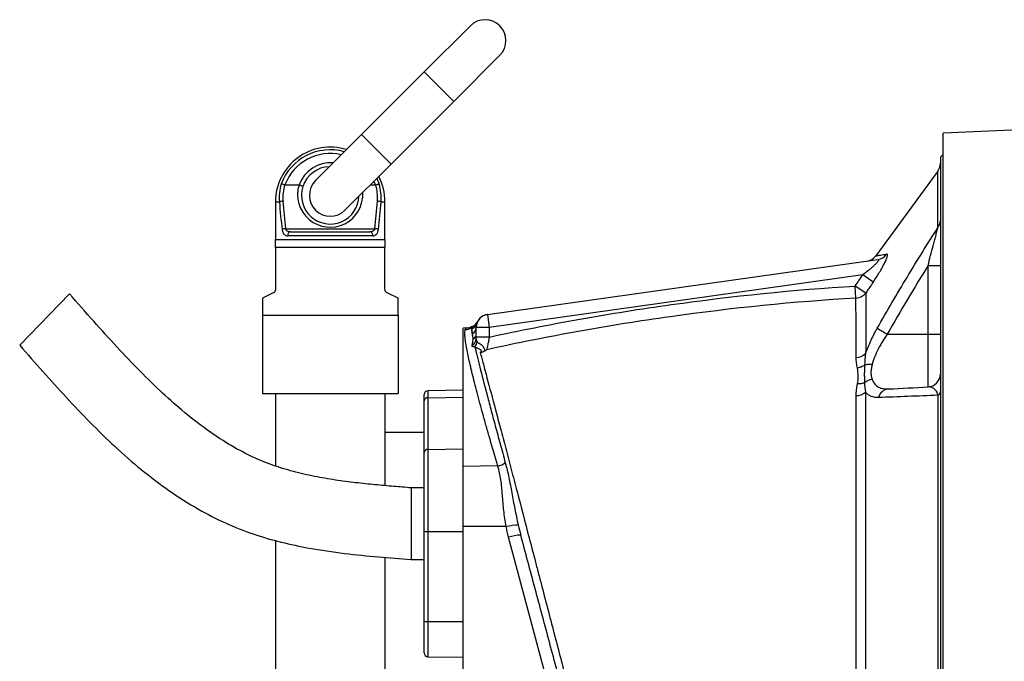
# Model space of a CAD drawing. Header units: millimetres. Extents: x 1593 to 4614, y 2291 to 3744.
# Tile 2 of 10: x 1593 to 2348, y 2905 to 3397. Entities that reach past the tile are written whole.
import ezdxf

# ---------------------------------------------------------------- set-up
doc = ezdxf.new("R2010")
doc.units = ezdxf.units.MM
doc.header["$LTSCALE"] = 2

msp = doc.modelspace()

# ---------------------------------------------------------------- linework, layer by layer
at = {"color": 7, "linetype": 'Continuous', "lineweight": 25}
for p, q in [((1938.53, 3392.34), (1903.17, 3356.98)), ((1925.8, 3334.36), (1961.16, 3369.71)), ((1903.17, 3356.98), (1855.09, 3308.9)), ((1877.72, 3286.27), (1925.8, 3334.36)), ((2634.79, 3324.83), (2301.05, 3309.85)), ((1855.09, 3308.9), (1819.73, 3273.55)), ((2301.05, 2577.41), (2301.05, 3309.85)), ((2301.05, 3293.63), (2299.05, 3291.63)), ((1842.36, 3250.92), (1877.72, 3286.27)), ((2299.05, 3291.63), (2299.05, 2943.63)), ((2297.05, 3280.9), (2249.42, 3215.8)), ((1796.29, 3270.23), (1807.18, 3270.23)), ((1861.67, 3270.23), (1865.8, 3270.23)), ((1789.05, 3257.23), (1789.05, 3228.23)), ((1873.05, 3228.23), (1873.05, 3257.23)), ((1796.76, 3236.66), (1865.34, 3236.66)), ((1800.68, 3234.23), (1861.41, 3234.23)), ((1789.05, 3228.23), (1873.05, 3228.23)), ((1863.75, 3231.23), (1798.35, 3231.23)), ((1873.05, 3222.23), (1789.05, 3222.23)), ((1789.05, 3222.23), (1789.05, 3190.09)), ((1873.05, 3190.09), (1873.05, 3222.23)), ((1951.66, 3170.84), (2251.13, 3212.93)), ((2289.57, 3208.35), (2299.05, 3208.35)), ((2289.57, 3155.76), (2289.57, 3208.35)), ((2239.45, 3201.19), (1953.05, 3160.94)), ((2247.56, 3195.74), (2239.45, 3201.19)), ((1787.39, 3187.4), (1779.05, 3183.23)), ((1883.05, 3183.23), (1874.71, 3187.4)), ((2234.29, 3183.41), (2233.73, 3192.66)), ((2241.84, 3187.24), (2233.73, 3192.66)), ((1631.16, 3186.66), (1592.88, 3147.17)), ((1779.05, 3183.23), (1779.05, 3170.23)), ((1883.05, 3170.23), (1883.05, 3183.23)), ((1779.05, 3170.23), (1779.05, 3110.23)), ((1779.05, 3170.23), (1883.05, 3170.23)), ((1883.05, 3170.23), (1883.05, 3110.23)), ((1943.77, 3164.88), (1943.77, 3164.87)), ((1951.66, 3170.84), (1953.05, 3160.94)), ((1935.62, 3160.52), (1933.05, 3160.43)), ((1933.05, 3054.08), (1933.05, 3160.43)), ((1939.44, 3161.49), (1939.16, 3161.39)), ((1943.05, 3153.53), (1943.05, 3160.94)), ((1953.05, 3160.94), (1943.05, 3160.94)), ((1953.05, 3160.94), (1953.05, 3153.53)), ((1953.05, 3153.53), (1943.05, 3153.53)), ((2258.33, 3155.76), (2289.57, 3155.76)), ((2289.57, 3115.27), (2289.57, 3155.76)), ((2289.57, 3155.76), (2299.05, 3155.76)), ((1933.05, 3112.8), (1906, 3112.33)), ((1779.05, 3110.23), (1883.05, 3110.23)), ((1789.05, 3110.23), (1789.05, 3054.63)), ((1873.05, 3110.23), (1873.05, 3039.5)), ((1903.05, 3104.53), (1903.05, 3109.33)), ((1903.05, 3064.79), (1903.05, 3104.53)), ((1906, 3106.99), (1933.05, 3107.38)), ((1906, 3106.99), (1906, 3067.25)), ((1903.05, 3080.23), (1873.05, 3080.23)), ((1906, 3067.25), (1933.05, 3067.64)), ((1906, 3067.25), (1906, 3004.24)), ((1903.05, 3004.5), (1903.05, 3064.79)), ((1959.58, 3054.57), (1933.05, 3054.08)), ((1933.05, 3008.18), (1933.05, 3054.08)), ((1903.05, 3037.8), (1893.05, 3037.8)), ((1893.05, 3037.8), (1893.05, 2982.8)), ((1965.99, 3008.08), (1933.05, 3008.18)), ((1933.05, 2876.47), (1933.05, 3008.18)), ((1903.05, 2935.48), (1903.05, 3004.5)), ((1906, 3004.24), (1933.05, 3004.2)), ((1906, 3004.24), (1906, 2935.22)), ((2000.98, 2876.26), (1967.86, 2999.86)), ((1789.05, 2997.45), (1789.05, 2809.33)), ((1873.05, 2984.41), (1873.05, 2827.59)), ((1893.05, 2982.8), (1903.05, 2982.8)), ((2299.05, 2943.63), (2299.05, 2595.63)), ((1903.05, 2911.26), (1903.05, 2935.48)), ((1906, 2935.22), (1933.05, 2935.18)), ((1906, 2908.26), (1933.05, 2907.79))]:
    msp.add_line(p, q, dxfattribs=at)
at = {"color": 8, "linetype": 'Continuous', "lineweight": 25}
for p, q in [((1903.17, 3356.98), (1925.8, 3334.36)), ((1855.09, 3308.9), (1877.72, 3286.27)), ((1865.8, 3270.23), (1864.58, 3273.13)), ((1866.71, 3275.27), (1868.59, 3270.92)), ((1789.05, 3257.23), (1792.05, 3257.23)), ((1870.05, 3257.23), (1873.05, 3257.23)), ((1906, 3112.33), (1906, 3106.99)), ((1906, 2935.22), (1906, 2908.26))]:
    msp.add_line(p, q, dxfattribs=at)
at = {"color": 7, "linetype": 'Continuous', "lineweight": 25}
for centre, radius, start, end in [((1949.84, 3381.03), 16, 315, 135), ((1831.05, 3257.23), 42, 72.71875, 180), ((2289.05, 3286.9), 10, 323.08475, 360), ((1831.05, 3262.23), 22, 91.65824, 162.03466), ((1829.66, 3260.15), 37.73, 163.41335, 184.43819), ((1829.76, 3260.52), 35.03, 163.84866, 184.43858), ((1831.05, 3262.23), 16, 135, 315), ((1832.34, 3260.52), 35.03, 355.56142, 16.15134), ((1831.05, 3257.23), 42, 0, 27.73612), ((1832.44, 3260.15), 37.73, 355.56181, 16.58665), ((1831.05, 3262.23), 22, 162.03466, 358.34176), ((1795.07, 3249.59), 8.22, 91.65498, 111.57511), ((1867.03, 3249.59), 8.22, 68.42489, 88.34502), ((2291.06, 3242.88), 7.98, 320.07915, 359.56229), ((1797.43, 3227.21), 9.47, 94.05462, 110.44303), ((1801.06, 3231.53), 2.73, 97.983, 186.20769), ((1861.03, 3231.53), 2.73, 353.79231, 82.017), ((1864.67, 3227.21), 9.47, 69.55697, 85.94538), ((2249.76, 3222.5), 9.67, 278.14172, 326.58436), ((2241.31, 3221.65), 10, 278.38471, 324.24834), ((2233.86, 3193.62), 10.21, 272.41233, 321.34065), ((1938.31, 3167.41), 6, 287.88343, 335.12471), ((1953.05, 3160.94), 10, 98, 180), ((1952.94, 3160.92), 10, 97.99564, 156.70888), ((1934.37, 3169.28), 10.01, 271.75814, 299.10041), ((1942, 3155.99), 6, 107.9462, 114.85302), ((1937.82, 3165.52), 5.91, 292.26843, 343.20079), ((1937.87, 3165.74), 5.92, 291.7547, 342.39438), ((1937.27, 3160.97), 5.78, 300.3844, 359.67375), ((2345.71, 3312), 179.01, 237.93742, 240.78291), ((1937.53, 3152.25), 5.52, 294.87651, 359.0025), ((1937.5, 3156.17), 5.54, 305.3064, 359.50855), ((1937.37, 3150.55), 6.4, 315.78668, 353.25402), ((2234.02, 3148.76), 11.04, 271.97818, 314.32124), ((2289.05, 3125.25), 10, 273, 0), ((1906.05, 3109.33), 3, 91, 180), ((2260.12, 3104.94), 8.78, 95.38662, 166.05623), ((2295.49, 3111.95), 3.58, 300.2621, 354.92618), ((1905.79, 3104.24), 2.76, 85.74842, 173.87908), ((2234.14, 3120.5), 11.95, 271.49073, 309.17136), ((1905.79, 3064.5), 2.76, 85.74842, 173.87908), ((1955.88, 3071.92), 17.74, 282.03734, 302.28163), ((1975.56, 2964.76), 44.36, 90.37547, 102.46101), ((1905.27, 3012.84), 8.63, 255.06165, 274.80171), ((1978.14, 2970.2), 31.39, 91.77775, 109.12239), ((1905.27, 2943.82), 8.63, 255.06165, 274.80171), ((1906.05, 2911.26), 3, 180, 269)]:
    msp.add_arc(centre, radius, start, end, dxfattribs=at)
at = {"color": 8, "linetype": 'Continuous', "lineweight": 25}
for centre, radius, start, end in [((1831.05, 3257.23), 39.96, 74.26488, 159.96817), ((1831.05, 3257.23), 37.11, 76.766, 159.49255), ((1831.05, 3262.23), 25, 84.79182, 161.40305), ((1831.05, 3262.8), 25, 162.71676, 3.98961)]:
    msp.add_arc(centre, radius, start, end, dxfattribs=at)
at = {"color": 7, "linetype": 'Continuous', "lineweight": 25}
for centre, ratio, start_param, end_param in [((1831.05, 3331.66), 0.209402, 1.950954, 2.067456), ((1831.05, 3332.23), 0.194444, 1.950954, 2.067456), ((1831.05, 3332.23), 0.194444, 4.215729, 4.332232), ((1831.05, 3331.66), 0.209402, 4.215729, 4.332232)]:
    msp.add_ellipse(centre, major_axis=(0, 200.57), ratio=ratio, start_param=start_param, end_param=end_param, dxfattribs=at)
at = {"color": 8, "linetype": 'Continuous', "lineweight": 25}
for points, knots in [([(2297.19, 3237.76), (2297.18, 3242.11), (2297.17, 3250.81), (2297.15, 3261.34), (2297.14, 3269.86), (2297.13, 3276.11), (2297.12, 3279.73), (2297.12, 3281.28), (2297.12, 3280.9), (2297.12, 3280.85)], [0, 0, 0, 0, 0.161124, 0.322248, 0.487972, 0.653696, 0.815906, 0.978115, 1, 1, 1, 1]), ([(2249.48, 3215.76), (2249.45, 3215.76), (2249.36, 3215.74), (2250.28, 3215.9), (2252.68, 3216.31), (2256.11, 3216.89), (2257.83, 3217.18)], [0, 0, 0, 0, 0.085789, 0.303406, 0.650707, 1, 1, 1, 1]), ([(1943.77, 3164.87), (1943.78, 3164.89), (1943.79, 3164.92), (1943.62, 3164.35), (1943.51, 3163.95)], [0, 0, 0, 0, 0.314534, 1, 1, 1, 1]), ([(1940.07, 3160.25), (1940.07, 3160.34), (1940.14, 3161.29), (1940.15, 3161.5), (1940.16, 3161.69)], [0, 0, 0, 0, 0.1018713, 1, 1, 1, 1])]:
    msp.add_open_spline(points, degree=3, knots=knots, dxfattribs=at)
at = {"color": 7, "linetype": 'Continuous', "lineweight": 25}
for points, knots in [([(1796.11, 3270.26), (1795.82, 3270.35), (1795.54, 3270.44), (1795, 3270.6), (1794.75, 3270.67), (1794.29, 3270.78), (1794.08, 3270.83), (1793.74, 3270.9), (1793.6, 3270.92), (1793.5, 3270.92)], [0, 0, 0, 0, 0.25, 0.25, 0.5, 0.5, 0.75, 0.75, 1, 1, 1, 1]), ([(1807.35, 3270.2), (1807.54, 3270.14), (1807.73, 3270.08), (1808.09, 3269.96), (1808.27, 3269.89), (1808.61, 3269.77), (1808.77, 3269.71), (1809.08, 3269.59), (1809.22, 3269.53), (1809.6, 3269.36), (1809.8, 3269.27), (1810.07, 3269.11), (1810.13, 3269.05), (1810.12, 3269.02)], [0, 0, 0, 0, 0.125, 0.125, 0.25, 0.25, 0.375, 0.375, 0.5, 0.5, 0.75, 0.75, 1, 1, 1, 1]), ([(1865.99, 3270.26), (1866.27, 3270.35), (1866.55, 3270.44), (1867.09, 3270.6), (1867.35, 3270.67), (1867.81, 3270.78), (1868.02, 3270.83), (1868.36, 3270.9), (1868.5, 3270.92), (1868.59, 3270.92)], [0, 0, 0, 0, 0.25, 0.25, 0.5, 0.5, 0.75, 0.75, 1, 1, 1, 1]), ([(1794.12, 3236.09), (1794.17, 3235.69), (1794.24, 3235.3), (1794.42, 3234.58), (1794.53, 3234.23), (1794.78, 3233.61), (1794.93, 3233.33), (1795.25, 3232.81), (1795.43, 3232.58), (1795.81, 3232.18), (1796.01, 3232), (1796.44, 3231.71), (1796.66, 3231.59), (1797.35, 3231.32), (1797.83, 3231.23), (1798.35, 3231.23)], [0, 0, 0, 0, 0.125, 0.125, 0.25, 0.25, 0.375, 0.375, 0.5, 0.5, 0.625, 0.625, 0.75, 0.75, 1, 1, 1, 1]), ([(1800.68, 3234.23), (1800.27, 3234.23), (1799.86, 3234.26), (1799.07, 3234.41), (1798.69, 3234.53), (1797.97, 3234.89), (1797.63, 3235.13), (1797.22, 3235.61), (1797.09, 3235.8), (1796.89, 3236.2), (1796.81, 3236.42), (1796.76, 3236.66)], [0, 0, 0, 0, 0.25, 0.25, 0.5, 0.5, 0.75, 0.75, 0.875, 0.875, 1, 1, 1, 1]), ([(1865.34, 3236.66), (1865.29, 3236.42), (1865.21, 3236.2), (1865, 3235.8), (1864.88, 3235.62), (1864.47, 3235.13), (1864.13, 3234.89), (1863.41, 3234.53), (1863.03, 3234.42), (1862.24, 3234.26), (1861.83, 3234.23), (1861.41, 3234.23)], [0, 0, 0, 0, 0.125, 0.125, 0.25, 0.25, 0.5, 0.5, 0.75, 0.75, 1, 1, 1, 1]), ([(1863.75, 3231.23), (1864.26, 3231.23), (1864.75, 3231.32), (1865.67, 3231.69), (1866.1, 3231.98), (1866.67, 3232.58), (1866.85, 3232.81), (1867.17, 3233.33), (1867.32, 3233.62), (1867.57, 3234.24), (1867.68, 3234.59), (1867.86, 3235.31), (1867.93, 3235.69), (1867.97, 3236.09)], [0, 0, 0, 0, 0.25, 0.25, 0.5, 0.5, 0.625, 0.625, 0.75, 0.75, 0.875, 0.875, 1, 1, 1, 1]), ([(2250.68, 3160.29), (2258.07, 3173.42), (2265.68, 3186.41), (2281.22, 3212.22), (2289.15, 3225.02), (2297.19, 3237.76)], [0, 0, 0, 0, 0.5, 0.5, 1, 1, 1, 1]), ([(2289.57, 3208.35), (2290.23, 3210.9), (2290.89, 3213.45), (2292.21, 3218.53), (2292.87, 3221.06), (2293.85, 3224.84), (2294.17, 3226.1), (2294.82, 3228.59), (2295.14, 3229.82), (2295.61, 3231.64), (2295.77, 3232.25), (2296.08, 3233.44), (2296.23, 3234.03), (2296.53, 3235.18), (2296.67, 3235.73), (2296.94, 3236.8), (2297.07, 3237.3), (2297.19, 3237.76)], [0, 0, 0, 0, 0.25, 0.25, 0.5, 0.5, 0.625, 0.625, 0.75, 0.75, 0.8125, 0.8125, 0.875, 0.875, 0.9375, 0.9375, 1, 1, 1, 1]), ([(1873.05, 3228.23), (1873.05, 3227.39), (1873.05, 3226.45), (1873.05, 3224.43), (1873.05, 3223.36), (1873.05, 3222.23)], [0, 0, 0, 0, 0.5, 0.5, 1, 1, 1, 1]), ([(2247.56, 3195.74), (2248.38, 3196.95), (2249.18, 3198.18), (2250.74, 3200.62), (2251.49, 3201.83), (2252.57, 3203.63), (2252.93, 3204.23), (2253.62, 3205.42), (2253.95, 3206.02), (2254.93, 3207.77), (2255.53, 3208.9), (2256.33, 3210.5), (2256.59, 3211.02), (2257.05, 3212.03), (2257.27, 3212.52), (2257.65, 3213.42), (2257.81, 3213.85), (2258.09, 3214.65), (2258.21, 3215.01), (2258.38, 3215.66), (2258.43, 3215.95), (2258.48, 3216.44), (2258.47, 3216.64), (2258.35, 3217.11), (2258.15, 3217.23), (2257.83, 3217.18)], [0, 0, 0, 0, 0.125, 0.125, 0.25, 0.25, 0.3125, 0.3125, 0.375, 0.375, 0.5, 0.5, 0.5625, 0.5625, 0.625, 0.625, 0.6875, 0.6875, 0.75, 0.75, 0.8125, 0.8125, 0.875, 0.875, 1, 1, 1, 1]), ([(2251.13, 3212.93), (2251.32, 3212.96), (2251.47, 3212.95), (2251.67, 3212.85), (2251.72, 3212.76), (2251.7, 3212.5), (2251.64, 3212.34), (2251.43, 3211.95), (2251.28, 3211.72), (2250.72, 3210.99), (2250.23, 3210.45), (2249.13, 3209.32), (2248.53, 3208.74), (2247.26, 3207.57), (2246.59, 3206.97), (2245.23, 3205.8), (2244.53, 3205.21), (2242.4, 3203.47), (2240.94, 3202.32), (2239.45, 3201.19)], [0, 0, 0, 0, 0.0625, 0.0625, 0.125, 0.125, 0.1875, 0.1875, 0.25, 0.25, 0.375, 0.375, 0.5, 0.5, 0.625, 0.625, 0.75, 0.75, 1, 1, 1, 1]), ([(1789.05, 3190.09), (1789.05, 3189.91), (1789.03, 3189.73), (1788.97, 3189.39), (1788.93, 3189.23), (1788.76, 3188.77), (1788.62, 3188.51), (1788.3, 3188.08), (1788.12, 3187.9), (1787.76, 3187.61), (1787.58, 3187.5), (1787.39, 3187.4)], [0, 0, 0, 0, 0.125, 0.125, 0.25, 0.25, 0.5, 0.5, 0.75, 0.75, 1, 1, 1, 1]), ([(1874.71, 3187.4), (1874.52, 3187.5), (1874.34, 3187.61), (1873.98, 3187.9), (1873.8, 3188.08), (1873.56, 3188.4), (1873.48, 3188.52), (1873.34, 3188.78), (1873.28, 3188.92), (1873.12, 3189.38), (1873.05, 3189.73), (1873.05, 3190.09)], [0, 0, 0, 0, 0.25, 0.25, 0.5, 0.5, 0.625, 0.625, 0.75, 0.75, 1, 1, 1, 1]), ([(1953.05, 3153.53), (1976.16, 3158.51), (1999.35, 3163.09), (2045.89, 3171.39), (2069.23, 3175.12), (2139.49, 3184.98), (2186.51, 3189.76), (2233.73, 3192.66)], [0, 0, 0, 0, 0.25, 0.25, 0.5, 0.5, 1, 1, 1, 1]), ([(2241.84, 3187.24), (2241.83, 3184.45), (2241.82, 3181.38), (2241.8, 3174.7), (2241.8, 3171.09), (2241.77, 3159.49), (2241.75, 3150.71), (2241.73, 3140.86)], [0, 0, 0, 0, 0.25, 0.25, 0.5, 0.5, 1, 1, 1, 1]), ([(1893.05, 3037.8), (1888.6, 3038.16), (1879.42, 3038.91), (1865.25, 3040.17), (1850.33, 3041.72), (1834.8, 3043.74), (1818.83, 3046.46), (1802.54, 3050.19), (1786, 3055.29), (1769.35, 3062.26), (1752.66, 3071.33), (1735.9, 3082.45), (1719.02, 3095.6), (1701.98, 3110.67), (1684.74, 3127.55), (1667.21, 3146.05), (1649.32, 3165.93), (1637.3, 3179.65), (1631.16, 3186.66)], [0, 0, 0, 0, 0.04261, 0.088057, 0.136008, 0.186034, 0.237676, 0.290826, 0.345714, 0.402895, 0.463102, 0.526963, 0.594979, 0.667421, 0.744346, 0.825622, 0.91098, 1, 1, 1, 1]), ([(2234.29, 3183.41), (2186.66, 3180.56), (2139.22, 3175.76), (2068.34, 3165.79), (2044.79, 3162.01), (1997.83, 3153.56), (1974.43, 3148.9), (1951.12, 3143.82)], [0, 0, 0, 0, 0.5, 0.5, 0.75, 0.75, 1, 1, 1, 1]), ([(2234.4, 3137.73), (2234.38, 3147.38), (2234.36, 3156.03), (2234.34, 3167.47), (2234.33, 3171.03), (2234.31, 3175.99), (2234.31, 3177.57), (2234.3, 3180.6), (2234.3, 3182.04), (2234.29, 3183.41)], [0, 0, 0, 0, 0.5, 0.5, 0.75, 0.75, 0.875, 0.875, 1, 1, 1, 1]), ([(1959.58, 3054.57), (1957.49, 3061.69), (1955.5, 3068.54), (1952.67, 3078.42), (1951.75, 3081.65), (1949.97, 3087.96), (1949.11, 3091.04), (1946.63, 3099.99), (1945.11, 3105.61), (1942.34, 3116.14), (1941.09, 3121.05), (1939.7, 3126.73), (1939.43, 3127.85), (1938.91, 3130.03), (1938.66, 3131.1), (1937.94, 3134.22), (1937.5, 3136.19), (1936.31, 3141.76), (1935.68, 3145.03), (1934.99, 3149.27), (1934.81, 3150.57), (1934.59, 3152.36), (1934.53, 3152.92), (1934.44, 3154), (1934.4, 3154.51), (1934.28, 3156.9), (1934.37, 3158.33), (1934.68, 3159.27)], [0, 0, 0, 0, 0.125, 0.125, 0.1875, 0.1875, 0.25, 0.25, 0.375, 0.375, 0.5, 0.5, 0.53125, 0.53125, 0.5625, 0.5625, 0.625, 0.625, 0.75, 0.75, 0.8125, 0.8125, 0.84375, 0.84375, 0.875, 0.875, 1, 1, 1, 1]), ([(1935.62, 3160.52), (1936.29, 3160.54), (1936.95, 3160.63), (1938.25, 3160.94), (1938.88, 3161.16), (1939.49, 3161.44)], [0, 0, 0, 0, 0.5, 0.5, 1, 1, 1, 1]), ([(1939.24, 3160.53), (1939.23, 3159.83), (1939.36, 3158.74), (1939.73, 3156.51), (1939.89, 3155.66), (1940.25, 3153.79), (1940.47, 3152.76), (1940.71, 3151.64)], [0, 0, 0, 0, 0.5, 0.5, 0.75, 0.75, 1, 1, 1, 1]), ([(1940.19, 3155.99), (1940.09, 3156.84), (1940.04, 3157.62), (1940.01, 3158.99), (1940.03, 3159.57), (1940.05, 3160.06)], [0, 0, 0, 0, 0.5, 0.5, 1, 1, 1, 1]), ([(2241.73, 3140.86), (2242.29, 3142.47), (2242.9, 3144.09), (2243.9, 3146.53), (2244.24, 3147.35), (2244.96, 3148.99), (2245.33, 3149.81), (2247.22, 3153.89), (2248.89, 3157.11), (2250.68, 3160.29)], [0, 0, 0, 0, 0.25, 0.25, 0.375, 0.375, 0.5, 0.5, 1, 1, 1, 1]), ([(1943.05, 3152.15), (1943.05, 3151.71), (1943.11, 3151.28), (1943.27, 3150.67), (1943.34, 3150.47), (1943.51, 3150.1), (1943.61, 3149.93), (1943.73, 3149.79)], [0, 0, 0, 0, 0.5, 0.5, 0.75, 0.75, 1, 1, 1, 1]), ([(1943.73, 3149.79), (1943.94, 3149.55), (1944.21, 3149.35), (1944.84, 3148.97), (1945.2, 3148.79), (1945.96, 3148.36), (1946.36, 3148.12), (1947.13, 3147.52), (1947.5, 3147.17), (1948.14, 3146.41), (1948.41, 3146), (1948.86, 3145.19), (1949.03, 3144.79), (1949.27, 3144.05), (1949.34, 3143.7), (1949.37, 3143.1), (1949.34, 3142.85), (1949.26, 3142.65)], [0, 0, 0, 0, 0.125, 0.125, 0.25, 0.25, 0.375, 0.375, 0.5, 0.5, 0.625, 0.625, 0.75, 0.75, 0.875, 0.875, 1, 1, 1, 1]), ([(1953.05, 3153.53), (1952.85, 3152.54), (1952.66, 3151.54), (1952.37, 3150.12), (1952.28, 3149.65), (1952.1, 3148.74), (1952.01, 3148.29), (1951.76, 3147.01), (1951.6, 3146.23), (1951.32, 3144.85), (1951.21, 3144.26), (1951.12, 3143.82)], [0, 0, 0, 0, 0.25, 0.25, 0.375, 0.375, 0.5, 0.5, 0.75, 0.75, 1, 1, 1, 1]), ([(2258.33, 3155.76), (2257.01, 3153.88), (2255.75, 3151.97), (2253.97, 3149.06), (2253.39, 3148.08), (2252.27, 3146.1), (2251.74, 3145.11), (2250.22, 3142.13), (2249.32, 3140.15), (2248.17, 3137.18), (2247.82, 3136.18), (2247.2, 3134.24), (2246.94, 3133.28), (2246.72, 3132.35)], [0, 0, 0, 0, 0.25, 0.25, 0.375, 0.375, 0.5, 0.5, 0.75, 0.75, 0.875, 0.875, 1, 1, 1, 1]), ([(1592.88, 3147.17), (1598.82, 3140.41), (1610.64, 3126.98), (1628.57, 3107.12), (1646.9, 3087.82), (1665.9, 3069.22), (1685.93, 3051.65), (1707.21, 3035.48), (1728.82, 3021.72), (1750.44, 3010.54), (1771.72, 3002.1), (1793.24, 2995.94), (1816.68, 2991.02), (1841.59, 2987.37), (1867.72, 2984.74), (1884.72, 2983.43), (1893.05, 2982.8)], [0, 0, 0, 0, 0.075782, 0.150783, 0.225431, 0.300064, 0.374771, 0.449773, 0.525045, 0.590363, 0.654638, 0.717589, 0.778744, 0.856355, 0.929624, 1, 1, 1, 1]), ([(1941.96, 3146.08), (1941.62, 3145.98), (1941.3, 3145.95), (1940.74, 3145.98), (1940.49, 3146.05), (1940.1, 3146.27), (1939.96, 3146.43), (1939.81, 3146.79), (1939.8, 3147), (1939.85, 3147.24)], [0, 0, 0, 0, 0.25, 0.25, 0.5, 0.5, 0.75, 0.75, 1, 1, 1, 1]), ([(1941.96, 3146.08), (1942.47, 3143.91), (1943.04, 3141.52), (1944, 3137.6), (1944.33, 3136.24), (1945.04, 3133.4), (1945.41, 3131.93), (1947.33, 3124.34), (1949.09, 3117.52), (1952.06, 3106.24), (1953.1, 3102.3), (1954.75, 3096.13), (1955.31, 3094.02), (1956.46, 3089.73), (1957.05, 3087.53), (1958.85, 3080.84), (1960.1, 3076.25), (1962.66, 3066.79), (1963.99, 3061.91), (1965.36, 3056.92)], [0, 0, 0, 0, 0.125, 0.125, 0.1875, 0.1875, 0.25, 0.25, 0.5, 0.5, 0.625, 0.625, 0.6875, 0.6875, 0.75, 0.75, 0.875, 0.875, 1, 1, 1, 1]), ([(1946.11, 3141.61), (1946.3, 3141.77), (1946.48, 3141.91), (1946.78, 3142.19), (1946.91, 3142.32), (1947.06, 3142.6), (1947.09, 3142.73), (1947.05, 3143), (1946.99, 3143.14), (1946.7, 3143.53), (1946.39, 3143.76), (1945.72, 3144.16), (1945.36, 3144.34), (1944.67, 3144.64), (1944.34, 3144.77), (1943.72, 3145.02), (1943.44, 3145.14), (1942.93, 3145.39), (1942.7, 3145.51), (1942.29, 3145.78), (1942.11, 3145.92), (1941.96, 3146.08)], [0, 0, 0, 0, 0.0625, 0.0625, 0.125, 0.125, 0.1875, 0.1875, 0.25, 0.25, 0.375, 0.375, 0.5, 0.5, 0.625, 0.625, 0.75, 0.75, 0.875, 0.875, 1, 1, 1, 1]), ([(1949.26, 3142.65), (1949.06, 3142.52), (1948.84, 3142.4), (1948.35, 3142.18), (1948.08, 3142.08), (1947.26, 3141.83), (1946.68, 3141.71), (1946.11, 3141.61)], [0, 0, 0, 0, 0.25, 0.25, 0.5, 0.5, 1, 1, 1, 1]), ([(1946.11, 3141.61), (1946.48, 3140.25), (1946.86, 3138.82), (1947.66, 3135.83), (1948.08, 3134.27), (1949.38, 3129.43), (1950.3, 3125.97), (1953.24, 3114.93), (1955.43, 3106.68), (1958.46, 3095.25), (1959.08, 3092.9), (1960.34, 3088.14), (1960.98, 3085.72), (1962.92, 3078.36), (1964.26, 3073.29), (1967, 3062.86), (1968.41, 3057.5), (1970.59, 3049.23), (1971.32, 3046.44), (1972.8, 3040.78), (1973.56, 3037.91), (1977.36, 3023.4), (1980.47, 3011.51), (1985.24, 2993.26), (1986.85, 2987.11), (1989.29, 2977.78), (1990.1, 2974.65), (1991.75, 2968.36), (1992.57, 2965.19), (1996.72, 2949.3), (2000.02, 2936.66), (2004.94, 2917.77), (2006.58, 2911.49), (2009.85, 2898.96), (2011.48, 2892.7), (2014.74, 2880.23), (2016.36, 2874.02), (2019.54, 2861.82), (2021.11, 2855.83), (2023.41, 2846.99), (2024.19, 2844.06), (2025.72, 2838.24), (2026.48, 2835.35), (2028.75, 2826.72), (2030.25, 2821.03), (2034.68, 2804.17), (2037.56, 2793.2), (2041.06, 2779.85), (2041.76, 2777.2), (2043.13, 2771.96), (2043.81, 2769.37), (2045.83, 2761.68), (2047.15, 2756.67), (2051, 2741.98), (2053.46, 2732.63), (2056.97, 2719.28), (2058.11, 2714.93), (2059.77, 2708.58), (2060.32, 2706.5), (2061.13, 2703.41), (2061.41, 2702.38), (2061.92, 2700.35), (2062.18, 2699.35), (2063.43, 2694.42), (2064.35, 2690.75), (2066.04, 2684.06), (2066.79, 2681.03), (2067.8, 2677.01), (2068.11, 2675.76), (2068.68, 2673.45), (2068.94, 2672.4), (2069.65, 2669.56), (2070.01, 2668.1), (2070.26, 2667.08)], [0, 0, 0, 0, 0.015625, 0.015625, 0.03125, 0.03125, 0.0625, 0.0625, 0.125, 0.125, 0.140625, 0.140625, 0.15625, 0.15625, 0.1875, 0.1875, 0.21875, 0.21875, 0.234375, 0.234375, 0.25, 0.25, 0.3125, 0.3125, 0.34375, 0.34375, 0.359375, 0.359375, 0.375, 0.375, 0.4375, 0.4375, 0.46875, 0.46875, 0.5, 0.5, 0.53125, 0.53125, 0.5625, 0.5625, 0.578125, 0.578125, 0.59375, 0.59375, 0.625, 0.625, 0.6875, 0.6875, 0.703125, 0.703125, 0.71875, 0.71875, 0.75, 0.75, 0.8125, 0.8125, 0.84375, 0.84375, 0.859375, 0.859375, 0.867187, 0.867187, 0.875, 0.875, 0.90625, 0.90625, 0.9375, 0.9375, 0.953125, 0.953125, 0.96875, 0.96875, 1, 1, 1, 1]), ([(2235.42, 3129.75), (2235.16, 3131.1), (2234.9, 3132.44), (2234.52, 3135.09), (2234.4, 3136.41), (2234.4, 3137.73)], [0, 0, 0, 0, 0.5, 0.5, 1, 1, 1, 1]), ([(2240.89, 3131.87), (2240.12, 3131.34), (2239.25, 3130.88), (2237.4, 3130.17), (2236.42, 3129.9), (2235.42, 3129.75)], [0, 0, 0, 0, 0.5, 0.5, 1, 1, 1, 1]), ([(2235.44, 3117.5), (2235.81, 3119.62), (2236, 3121.7), (2236, 3125.79), (2235.8, 3127.8), (2235.42, 3129.75)], [0, 0, 0, 0, 0.5, 0.5, 1, 1, 1, 1]), ([(2240.89, 3131.87), (2240.84, 3130.67), (2240.79, 3129.49), (2240.72, 3127.17), (2240.7, 3126.03), (2240.7, 3123.8), (2240.72, 3122.7), (2240.78, 3120.56), (2240.83, 3119.51), (2240.87, 3118.48)], [0, 0, 0, 0, 0.25, 0.25, 0.5, 0.5, 0.75, 0.75, 1, 1, 1, 1]), ([(2246.72, 3132.35), (2245.65, 3132.46), (2244.6, 3132.48), (2242.63, 3132.32), (2241.7, 3132.14), (2240.89, 3131.87)], [0, 0, 0, 0, 0.5, 0.5, 1, 1, 1, 1]), ([(2246.72, 3132.35), (2246.66, 3132.1), (2246.55, 3131.61), (2246.39, 3130.92), (2246.26, 3130.28), (2246.15, 3129.68), (2245.99, 3128.77), (2245.84, 3127.57), (2245.77, 3126.1), (2245.84, 3124.7), (2246.01, 3123.55), (2246.23, 3122.58), (2246.46, 3121.77), (2246.64, 3121.23), (2246.73, 3120.95)], [0, 0, 0, 0, 0.056515, 0.109735, 0.159667, 0.206317, 0.249696, 0.377352, 0.499103, 0.621321, 0.749708, 0.823789, 0.907209, 1, 1, 1, 1]), ([(2246.73, 3120.95), (2245.66, 3120.81), (2244.61, 3120.52), (2242.62, 3119.68), (2241.69, 3119.13), (2240.87, 3118.48)], [0, 0, 0, 0, 0.5, 0.5, 1, 1, 1, 1]), ([(2246.73, 3120.95), (2246.97, 3120.26), (2247.27, 3119.62), (2247.94, 3118.44), (2248.31, 3117.91), (2249.15, 3116.95), (2249.6, 3116.52), (2250.58, 3115.75), (2251.1, 3115.41), (2252.76, 3114.53), (2253.96, 3114.14), (2256.52, 3113.68), (2257.87, 3113.61), (2259.29, 3113.68)], [0, 0, 0, 0, 0.125, 0.125, 0.25, 0.25, 0.375, 0.375, 0.5, 0.5, 0.75, 0.75, 1, 1, 1, 1]), ([(2234.45, 3108.55), (2234.45, 3110.07), (2234.56, 3111.57), (2234.92, 3114.56), (2235.18, 3116.03), (2235.44, 3117.5)], [0, 0, 0, 0, 0.5, 0.5, 1, 1, 1, 1]), ([(2240.87, 3118.48), (2240.11, 3118.13), (2239.25, 3117.86), (2237.41, 3117.53), (2236.43, 3117.46), (2235.44, 3117.5)], [0, 0, 0, 0, 0.5, 0.5, 1, 1, 1, 1]), ([(2297.29, 3108.86), (2297.17, 3109.35), (2297.04, 3109.76), (2296.76, 3110.5), (2296.61, 3110.82), (2296.16, 3111.69), (2295.85, 3112.15), (2295.21, 3112.94), (2294.88, 3113.27), (2294.23, 3113.84), (2293.9, 3114.07), (2292.91, 3114.67), (2292.24, 3114.93), (2290.91, 3115.25), (2290.24, 3115.3), (2289.57, 3115.27)], [0, 0, 0, 0, 0.0625, 0.0625, 0.125, 0.125, 0.25, 0.25, 0.375, 0.375, 0.5, 0.5, 0.75, 0.75, 1, 1, 1, 1]), ([(2234.6, 2773.15), (2234.56, 2785.63), (2234.53, 2798.5), (2234.51, 2818.37), (2234.51, 2825.09), (2234.51, 2835.3), (2234.51, 2838.72), (2234.52, 2845.63), (2234.52, 2849.11), (2234.52, 2856.16), (2234.52, 2859.72), (2234.52, 2865.11), (2234.52, 2866.91), (2234.52, 2870.55), (2234.52, 2872.37), (2234.53, 2881.52), (2234.53, 2888.88), (2234.53, 2903.67), (2234.53, 2911.1), (2234.53, 2926.04), (2234.53, 2933.55), (2234.53, 2944.87), (2234.53, 2948.65), (2234.53, 2956.23), (2234.53, 2960.04), (2234.53, 2971.39), (2234.53, 2978.88), (2234.53, 2993.71), (2234.53, 3001.05), (2234.52, 3015.59), (2234.52, 3022.78), (2234.52, 3033.47), (2234.51, 3037.01), (2234.51, 3042.3), (2234.51, 3044.06), (2234.51, 3047.55), (2234.51, 3049.28), (2234.5, 3057.9), (2234.5, 3064.62), (2234.48, 3084.3), (2234.46, 3096.77), (2234.45, 3108.55)], [0, 0, 0, 0, 0.125, 0.125, 0.1875, 0.1875, 0.21875, 0.21875, 0.25, 0.25, 0.28125, 0.28125, 0.296875, 0.296875, 0.3125, 0.3125, 0.375, 0.375, 0.4375, 0.4375, 0.5, 0.5, 0.53125, 0.53125, 0.5625, 0.5625, 0.625, 0.625, 0.6875, 0.6875, 0.75, 0.75, 0.78125, 0.78125, 0.796875, 0.796875, 0.8125, 0.8125, 0.875, 0.875, 1, 1, 1, 1]), ([(2241.69, 3111.23), (2241.67, 3099.28), (2241.66, 3086.63), (2241.64, 3066.66), (2241.64, 3059.83), (2241.63, 3051.09), (2241.63, 3049.33), (2241.63, 3045.79), (2241.63, 3044), (2241.62, 3038.64), (2241.62, 3035.04), (2241.62, 3024.19), (2241.62, 3016.89), (2241.61, 3002.13), (2241.61, 2994.68), (2241.61, 2979.63), (2241.61, 2972.03), (2241.61, 2960.51), (2241.61, 2956.65), (2241.61, 2948.95), (2241.61, 2945.11), (2241.61, 2933.62), (2241.61, 2926), (2241.61, 2910.83), (2241.61, 2903.28), (2241.61, 2888.27), (2241.61, 2880.8), (2241.62, 2871.51), (2241.62, 2869.65), (2241.62, 2865.96), (2241.62, 2864.13), (2241.62, 2858.65), (2241.62, 2855.04), (2241.62, 2847.88), (2241.63, 2844.34), (2241.63, 2837.33), (2241.63, 2833.85), (2241.63, 2823.49), (2241.64, 2816.68), (2241.65, 2796.53), (2241.66, 2783.49), (2241.66, 2770.86)], [0, 0, 0, 0, 0.125, 0.125, 0.1875, 0.1875, 0.203125, 0.203125, 0.21875, 0.21875, 0.25, 0.25, 0.3125, 0.3125, 0.375, 0.375, 0.4375, 0.4375, 0.46875, 0.46875, 0.5, 0.5, 0.5625, 0.5625, 0.625, 0.625, 0.6875, 0.6875, 0.703125, 0.703125, 0.71875, 0.71875, 0.75, 0.75, 0.78125, 0.78125, 0.8125, 0.8125, 0.875, 0.875, 1, 1, 1, 1]), ([(2251.59, 3107.05), (2249.6, 3106.98), (2247.75, 3107.27), (2245.24, 3108.29), (2244.45, 3108.73), (2242.97, 3109.83), (2242.29, 3110.48), (2241.69, 3111.23)], [0, 0, 0, 0, 0.5, 0.5, 0.75, 0.75, 1, 1, 1, 1]), ([(2297.29, 3108.86), (2289.5, 3108.53), (2281.77, 3108.22), (2266.52, 3107.61), (2258.99, 3107.32), (2251.59, 3107.05)], [0, 0, 0, 0, 0.5, 0.5, 1, 1, 1, 1]), ([(2297.26, 2773.31), (2297.28, 2786.03), (2297.3, 2799.09), (2297.3, 2825.9), (2297.31, 2839.63), (2297.31, 2860.73), (2297.31, 2867.85), (2297.31, 2878.66), (2297.31, 2882.28), (2297.31, 2889.52), (2297.31, 2893.14), (2297.31, 2911.25), (2297.31, 2925.75), (2297.31, 2954.82), (2297.31, 2969.37), (2297.31, 2987.6), (2297.31, 2991.25), (2297.31, 2998.53), (2297.31, 3002.16), (2297.31, 3009.4), (2297.31, 3013.02), (2297.31, 3020.2), (2297.31, 3023.78), (2297.31, 3041.55), (2297.3, 3055.46), (2297.3, 3075.87), (2297.3, 3082.6), (2297.29, 3095.9), (2297.29, 3102.44), (2297.29, 3108.86)], [0, 0, 0, 0, 0.125, 0.125, 0.25, 0.25, 0.3125, 0.3125, 0.34375, 0.34375, 0.375, 0.375, 0.5, 0.5, 0.625, 0.625, 0.65625, 0.65625, 0.6875, 0.6875, 0.71875, 0.71875, 0.75, 0.75, 0.875, 0.875, 0.9375, 0.9375, 1, 1, 1, 1]), ([(1965.99, 3008.08), (1965.57, 3010.1), (1965.22, 3012.13), (1964.63, 3016.22), (1964.39, 3018.26), (1963.75, 3024.35), (1963.47, 3028.37), (1963.01, 3034.34), (1962.84, 3036.32), (1962.46, 3040.2), (1962.24, 3042.1), (1961.7, 3045.81), (1961.37, 3047.62), (1960.58, 3051.16), (1960.12, 3052.89), (1959.58, 3054.57)], [0, 0, 0, 0, 0.125, 0.125, 0.25, 0.25, 0.5, 0.5, 0.625, 0.625, 0.75, 0.75, 0.875, 0.875, 1, 1, 1, 1]), ([(1965.36, 3056.92), (1966.34, 3053.31), (1967.23, 3049.59), (1968.45, 3043.84), (1968.84, 3041.9), (1969.6, 3037.96), (1969.97, 3035.96), (1971.09, 3029.92), (1971.83, 3025.83), (1973.43, 3017.54), (1974.29, 3013.34), (1975.27, 3009.13)], [0, 0, 0, 0, 0.25, 0.25, 0.375, 0.375, 0.5, 0.5, 0.75, 0.75, 1, 1, 1, 1]), ([(2056.81, 2704.33), (2056.51, 2705.45), (2056.21, 2706.59), (2055.6, 2708.87), (2055.29, 2710.02), (2054.36, 2713.5), (2053.73, 2715.85), (2051.81, 2723.01), (2050.5, 2727.92), (2046.44, 2743.05), (2043.59, 2753.69), (2039.09, 2770.5), (2037.55, 2776.24), (2034.39, 2788.01), (2032.79, 2793.98), (2027.92, 2812.17), (2024.58, 2824.64), (2020.29, 2840.63), (2019.43, 2843.85), (2018.13, 2848.71), (2017.69, 2850.34), (2016.82, 2853.6), (2016.38, 2855.24), (2015.05, 2860.19), (2014.16, 2863.52), (2012.36, 2870.24), (2011.45, 2873.64), (2009.62, 2880.48), (2008.69, 2883.92), (2006.85, 2890.82), (2005.92, 2894.27), (2003.14, 2904.64), (2001.28, 2911.57), (1995.7, 2932.42), (1991.95, 2946.39), (1986.31, 2967.46), (1984.45, 2974.4), (1980.78, 2988.12), (1978.96, 2994.89), (1977.17, 3001.58)], [0, 0, 0, 0, 0.015625, 0.015625, 0.03125, 0.03125, 0.0625, 0.0625, 0.125, 0.125, 0.25, 0.25, 0.3125, 0.3125, 0.375, 0.375, 0.5, 0.5, 0.53125, 0.53125, 0.546875, 0.546875, 0.5625, 0.5625, 0.59375, 0.59375, 0.625, 0.625, 0.65625, 0.65625, 0.6875, 0.6875, 0.75, 0.75, 0.875, 0.875, 0.9375, 0.9375, 1, 1, 1, 1])]:
    msp.add_open_spline(points, degree=3, knots=knots, dxfattribs=at)
for points in [[(1796.29, 3270.23), (1796.23, 3270.23), (1796.17, 3270.24), (1796.11, 3270.26)], [(1807.18, 3270.23), (1807.24, 3270.23), (1807.3, 3270.22), (1807.35, 3270.2)], [(1865.99, 3270.26), (1865.93, 3270.24), (1865.87, 3270.23), (1865.8, 3270.23)], [(1789.05, 3222.23), (1789.05, 3224.49), (1789.05, 3226.55), (1789.05, 3228.23)], [(2289.57, 3208.35), (2278.86, 3191), (2268.39, 3173.5), (2258.33, 3155.76)], [(2233.73, 3192.66), (2235.63, 3195.5), (2237.54, 3198.35), (2239.45, 3201.19)], [(2247.56, 3195.74), (2245.65, 3192.91), (2243.74, 3190.07), (2241.84, 3187.24)], [(1934.68, 3159.27), (1934.89, 3159.9), (1935.19, 3160.32), (1935.62, 3160.52)], [(1939.49, 3161.44), (1939.32, 3161.36), (1939.24, 3161.06), (1939.24, 3160.53)], [(1940.05, 3160.06), (1939.73, 3160.26), (1939.47, 3160.42), (1939.24, 3160.53)], [(1940.05, 3160.06), (1940.06, 3160.12), (1940.06, 3160.19), (1940.07, 3160.25)], [(1943.51, 3163.95), (1943.5, 3163.91), (1943.48, 3163.86), (1943.47, 3163.82)], [(1939.85, 3147.24), (1940.18, 3148.77), (1940.47, 3150.25), (1940.71, 3151.64)], [(1940.71, 3151.64), (1940.51, 3153.31), (1940.34, 3154.75), (1940.19, 3155.99)], [(1943.05, 3152.15), (1943.05, 3152.61), (1943.05, 3153.07), (1943.05, 3153.53)], [(1949.26, 3142.65), (1949.86, 3143.04), (1950.48, 3143.43), (1951.12, 3143.82)], [(2241.73, 3140.86), (2241.17, 3137.82), (2240.96, 3134.81), (2240.89, 3131.87)], [(2240.87, 3118.48), (2240.94, 3115.96), (2241.14, 3113.56), (2241.69, 3111.23)], [(2259.29, 3113.68), (2269.18, 3114.2), (2279.31, 3114.73), (2289.57, 3115.27)], [(1967.86, 2999.86), (1967.13, 3002.58), (1966.5, 3005.32), (1965.99, 3008.08)], [(1975.27, 3009.13), (1975.86, 3006.6), (1976.5, 3004.09), (1977.17, 3001.58)]]:
    msp.add_open_spline(points, degree=3, dxfattribs=at)

doc.saveas('drawing.dxf')
